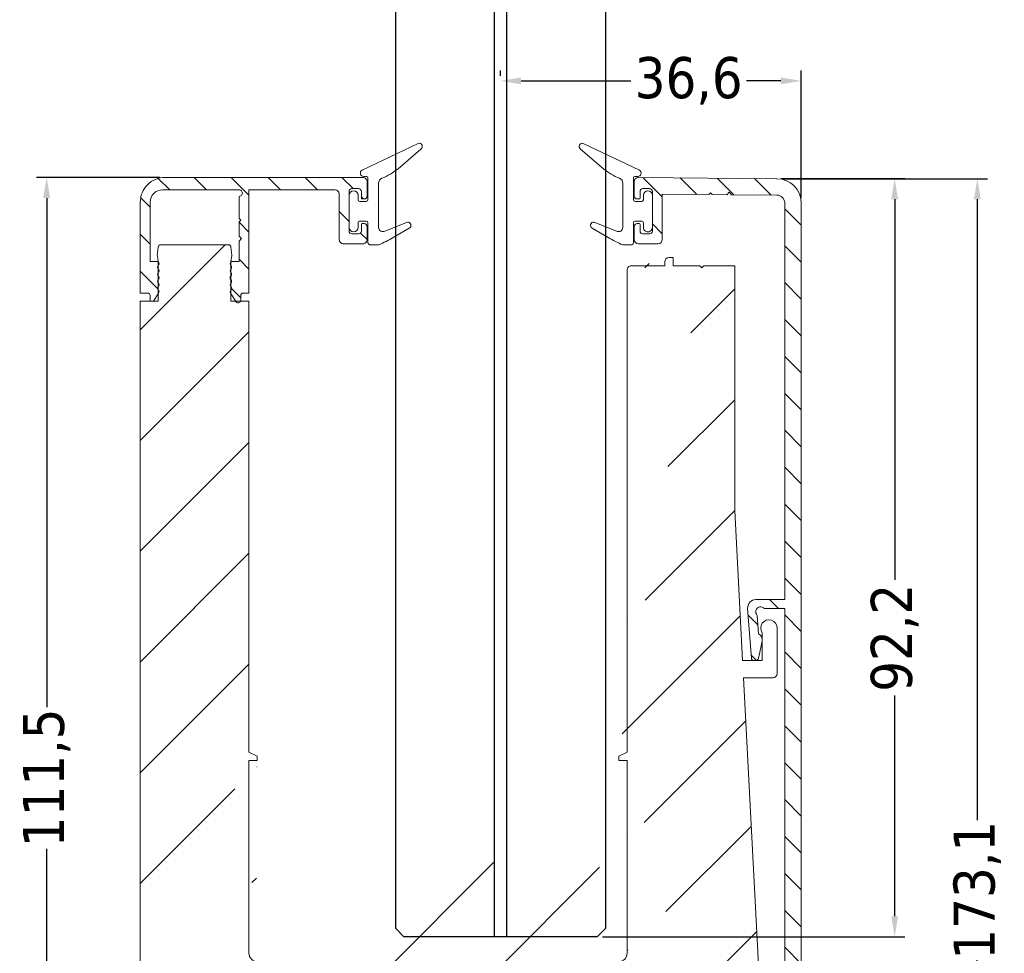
# Model space of a CAD drawing. Header units: millimetres. Extents: x 275 to 4940, y 2360 to 10359.
import ezdxf

# ---------------------------------------------------------------- set-up
doc = ezdxf.new("R2010")
doc.units = ezdxf.units.MM
for name, color, linetype, lineweight in [('CARTER ESTERNO NINFA 166', 8, 'Continuous', 9), ('CARTER INTERNO 27.6', 8, 'Continuous', 9), ('GUARNIZIONI', 7, 'Continuous', 9), ('PROFILO NINFA 166', 8, 'Continuous', 9), ('QUOTE', 5, 'Continuous', 9)]:
    doc.layers.add(name, color=color, linetype=linetype, lineweight=lineweight)
doc.layers.add('VETRO', color=140, linetype='Continuous')
doc.styles.get("Standard").update_dxf_attribs({"font": 'TAHOMA.TTF'})
doc.dimstyles.new('Annotativa millimetri', dxfattribs={"dimscale": 0, "dimtxt": 5, "dimasz": 2.5, "dimexe": 1.25, "dimexo": 0.625, "dimtad": 1, "dimtoh": 1, "dimdec": 1, "dimtxsty": 'Standard', "dimcen": 2.5, "dimclrd": 5, "dimclre": 5, "dimclrt": 7, "dimadec": 0, "dimazin": 0, "dimtfac": 1, "dimtdec": 1, "dimtmove": 0, "dimatfit": 3, "dimfxl": 0, "dimarcsym": 0})

# ---------------------------------------------------------------- blocks, each defined once
blk = doc.blocks.new('*D534')
at = {"layer": 'Defpoints', "color": 0}
for p in [(512.8747130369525, 10130.0781329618), (514.8484034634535, 9957.015755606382), (537.2609652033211, 9957.015755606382)]:
    blk.add_point(p, dxfattribs=at)
at = {"layer": 'QUOTE', "color": 5, "lineweight": -2}
for p, q in [((513.4997130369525, 10130.0781329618), (538.5109652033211, 10130.0781329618)), ((537.2609652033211, 10127.5781329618), (537.2609652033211, 10052.06194428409)), ((537.2609652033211, 9959.515755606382), (537.2609652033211, 10035.03194428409)), ((515.4734034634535, 9957.015755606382), (538.5109652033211, 9957.015755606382))]:
    blk.add_line(p, q, dxfattribs=at)
at = {"layer": 'QUOTE', "color": 5}
for points in [[(537.6776318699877, 10127.5781329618), (536.8442985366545, 10127.5781329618), (537.2609652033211, 10130.0781329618)], [(536.8442985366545, 9959.515755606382), (537.6776318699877, 9959.515755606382), (537.2609652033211, 9957.015755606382)]]:
    blk.add_solid(points, dxfattribs=at)
at = {"layer": 'QUOTE', "color": 7, "insert": (537.2609652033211, 10043.54694428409), "char_height": 5, "attachment_point": 5, "rotation": 90}
blk.add_mtext('173,1', dxfattribs=at)
blk = doc.blocks.new('*D535')
at = {"layer": 'Defpoints', "color": 0}
for p in [(512.7637124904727, 10130.07910195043), (491.0351049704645, 10037.88639097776), (527.2065102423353, 10037.88639097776)]:
    blk.add_point(p, dxfattribs=at)
at = {"layer": 'QUOTE', "color": 5, "lineweight": -2}
for p, q in [((513.3887124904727, 10130.07910195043), (528.4565102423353, 10130.07910195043)), ((527.2065102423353, 10127.57910195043), (527.2065102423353, 10081.27875210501)), ((527.2065102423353, 10040.38639097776), (527.2065102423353, 10067.21375210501)), ((491.6601049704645, 10037.88639097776), (528.4565102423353, 10037.88639097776))]:
    blk.add_line(p, q, dxfattribs=at)
at = {"layer": 'QUOTE', "color": 5}
for points in [[(527.6231769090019, 10127.57910195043), (526.7898435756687, 10127.57910195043), (527.2065102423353, 10130.07910195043)], [(526.7898435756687, 10040.38639097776), (527.6231769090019, 10040.38639097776), (527.2065102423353, 10037.88639097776)]]:
    blk.add_solid(points, dxfattribs=at)
at = {"layer": 'QUOTE', "color": 7, "insert": (527.2065102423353, 10074.24625210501), "char_height": 5, "attachment_point": 5, "rotation": 90}
blk.add_mtext('92,2', dxfattribs=at)
blk = doc.blocks.new('*D536')
at = {"layer": 'Defpoints', "color": 0}
for p in [(438.4354512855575, 10130.22504374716), (424.0593129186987, 10018.69911919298), (442.4352399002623, 10018.69911919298)]:
    blk.add_point(p, dxfattribs=at)
at = {"layer": 'QUOTE', "color": 5, "lineweight": -2}
for p, q in [((437.8104512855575, 10130.22504374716), (422.8093129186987, 10130.22504374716)), ((424.0593129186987, 10127.72504374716), (424.0593129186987, 10065.82834326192)), ((424.0593129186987, 10021.19911919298), (424.0593129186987, 10048.59834326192)), ((441.8102399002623, 10018.69911919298), (422.8093129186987, 10018.69911919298))]:
    blk.add_line(p, q, dxfattribs=at)
at = {"layer": 'QUOTE', "color": 5}
for points in [[(424.4759795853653, 10127.72504374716), (423.642646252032, 10127.72504374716), (424.0593129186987, 10130.22504374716)], [(423.642646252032, 10021.19911919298), (424.4759795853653, 10021.19911919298), (424.0593129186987, 10018.69911919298)]]:
    blk.add_solid(points, dxfattribs=at)
at = {"layer": 'QUOTE', "color": 7, "insert": (424.0593129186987, 10057.21334326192), "char_height": 5, "attachment_point": 5, "rotation": 90}
blk.add_mtext('111,5', dxfattribs=at)
blk = doc.blocks.new('*D538')
at = {"layer": 'Defpoints', "color": 0}
for p in [(479.2751049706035, 10141.96695629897), (479.2751049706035, 10141.96695629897), (515.8485252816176, 10127.07824509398)]:
    blk.add_point(p, dxfattribs=at)
at = {"layer": 'QUOTE', "color": 5, "lineweight": -2}
for p, q in [((479.2751049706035, 10142.59195629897), (479.2751049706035, 10143.21695629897)), ((515.8485252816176, 10127.70324509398), (515.8485252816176, 10143.21695629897)), ((481.7751049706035, 10141.96695629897), (495.1279279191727, 10141.96695629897)), ((513.3485252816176, 10141.96695629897), (509.1729279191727, 10141.96695629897))]:
    blk.add_line(p, q, dxfattribs=at)
at = {"layer": 'QUOTE', "color": 5}
for points in [[(481.7751049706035, 10142.38362296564), (481.7751049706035, 10141.55028963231), (479.2751049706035, 10141.96695629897)], [(513.3485252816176, 10141.55028963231), (513.3485252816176, 10142.38362296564), (515.8485252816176, 10141.96695629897)]]:
    blk.add_solid(points, dxfattribs=at)
at = {"layer": 'QUOTE', "color": 7, "insert": (502.1504279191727, 10141.96695629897), "char_height": 5, "attachment_point": 5}
blk.add_mtext('36,6', dxfattribs=at)

msp = doc.modelspace()

# ---------------------------------------------------------------- hatches: boundary and pattern name
at = {"layer": 'CARTER ESTERNO NINFA 166'}
h = msp.add_hatch(dxfattribs=at)
h.set_pattern_fill('ANSI31', color=256, angle=90, style=0)
h.set_pattern_definition([(135, (209.0721055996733, 10336.89821106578), (-2.245064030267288, -2.245064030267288), [])])
edge = h.paths.add_edge_path()
edge.add_line((437.4354519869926, 9961.013994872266), (437.4354519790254, 9957.51575537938))
edge.add_arc((437.9354519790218, 9957.515755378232), 0.4999999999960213, 179.9999998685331, 270.0000261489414)
edge.add_line((437.935452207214, 9957.015755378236), (438.9353398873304, 9957.015755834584))
edge.add_arc((438.9353398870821, 9957.515753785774), 0.4999979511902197, 270.0000000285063, 360.0002267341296)
edge.add_line((439.435337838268, 9957.515755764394), (439.4353378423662, 9959.315729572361))
edge.add_line((439.4353378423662, 9959.315729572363), (513.548516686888, 9959.315754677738))
edge.add_arc((513.5485167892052, 9959.015754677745), 0.2999999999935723, -5.708784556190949e-10, 90.00001954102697, ccw=False)
edge.add_line((513.8485167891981, 9959.015754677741), (513.8485167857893, 9957.515755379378))
edge.add_arc((514.3485167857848, 9957.515755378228), 0.4999999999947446, 179.9999998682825, 270.0000261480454)
edge.add_line((514.3485170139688, 9957.015755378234), (514.8484034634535, 9957.015755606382))
edge.add_arc((514.8484030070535, 9958.015755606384), 1.000000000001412, 270.000026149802, 359.9999585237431)
edge.add_line((515.8484030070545, 9958.015754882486), (515.8485252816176, 10127.07824509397))
edge.add_arc((512.8485252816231, 10127.07824726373), 2.999999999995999, 359.9999585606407, 449.4998443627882)
edge.add_line((512.8747130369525, 10130.0781329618), (496.0364084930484, 10130.22512436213))
edge.add_arc((496.0364084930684, 10129.72512436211), 0.500000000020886, 90.00000000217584, 180.0000322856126)
edge.add_line((495.5364084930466, 10129.72512408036), (495.5364094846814, 10127.96468968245))
edge.add_arc((495.8864081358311, 10127.96468985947), 0.349998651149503, 180.0000289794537, 269.9999710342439)
edge.add_line((495.8864079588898, 10127.61469120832), (496.1364064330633, 10127.61469120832))
edge.add_arc((496.1364063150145, 10127.71469132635), 0.1000001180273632, 270.0000676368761, 359.9999324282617)
edge.add_line((496.2364064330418, 10127.71469120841), (496.2364064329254, 10128.51414868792))
edge.add_arc((496.58640655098, 10128.51414856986), 0.3500001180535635, 90.00001929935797, 179.9999806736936, ccw=False)
edge.add_line((496.5864064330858, 10128.86414868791), (497.3864216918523, 10128.86414868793))
edge.add_arc((497.3864215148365, 10128.51414851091), 0.3500001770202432, 2.8964977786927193e-05, 89.99997102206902, ccw=False)
edge.add_line((497.7364216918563, 10128.51414868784), (497.7364216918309, 10123.71414868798))
edge.add_arc((497.386421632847, 10123.71414874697), 0.3500000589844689, 270.0000096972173, 359.99999034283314, ccw=False)
edge.add_line((497.3864216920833, 10123.36414868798), (496.5864064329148, 10123.36414868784))
edge.add_arc((496.5864065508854, 10123.71414880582), 0.3500001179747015, 180.0000192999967, 269.99998068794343, ccw=False)
edge.add_line((496.2364064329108, 10123.71414868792), (496.2364064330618, 10124.51360616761))
edge.add_arc((496.1364063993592, 10124.5136061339), 0.1000000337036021, 1.931364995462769e-05, 89.99998068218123)
edge.add_line((496.1364064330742, 10124.6136061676), (495.8864079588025, 10124.6136061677))
edge.add_arc((495.8864081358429, 10124.26360751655), 0.3499986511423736, 90.00002898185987, 179.9999710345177)
edge.add_line((495.5364094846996, 10124.26360769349), (495.5364084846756, 10122.66414868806))
edge.add_arc((496.0364086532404, 10122.66414885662), 0.5000001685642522, 180.0000193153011, 269.9999806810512)
edge.add_line((496.0364084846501, 10122.16414868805), (498.4364216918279, 10122.16414868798))
edge.add_arc((498.4364214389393, 10122.66414894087), 0.5000002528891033, 270.0000289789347, 359.9999710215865)
edge.add_line((498.9364216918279, 10122.66414868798), (498.9364216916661, 10128.19974012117))
edge.add_line((498.9364216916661, 10128.19974012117), (504.6220373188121, 10128.15010552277))
edge.add_line((504.6220373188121, 10128.15010552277), (504.8236249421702, 10128.348353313))
edge.add_line((504.8236249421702, 10128.348353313), (505.0218714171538, 10128.14661502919))
edge.add_line((505.0218714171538, 10128.14661502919), (506.7718047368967, 10128.13133836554))
edge.add_line((506.7718047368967, 10128.13133836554), (507.0744121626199, 10128.42870807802))
edge.add_line((507.0744121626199, 10128.42870807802), (507.3719800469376, 10128.12609892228))
edge.add_line((507.3719800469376, 10128.12609892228), (512.8572544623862, 10128.07821327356))
edge.add_arc((512.8485249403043, 10127.07825137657), 0.9999999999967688, -5.517268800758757e-05, 89.49982887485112, ccw=False)
edge.add_line((513.8485249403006, 10127.07825041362), (513.8484785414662, 10078.90206366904))
edge.add_line((513.8484785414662, 10078.90206366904), (510.3202731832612, 10078.90206366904))
edge.add_arc((510.3202731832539, 10077.90206366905), 0.9999999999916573, 89.99999999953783, 184.240576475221)
edge.add_line((509.3230108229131, 10077.82811919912), (509.7714723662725, 10071.77988032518))
edge.add_arc((510.0706510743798, 10071.80206366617), 0.3000000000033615, 184.2405764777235, 269.999999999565)
edge.add_line((510.0706510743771, 10071.50206366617), (510.3491319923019, 10071.50206366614))
edge.add_arc((510.3491319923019, 10071.80206366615), 0.3000000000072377, 269.9999999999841, 347.9315199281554)
edge.add_line((510.6425015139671, 10071.73933947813), (511.0908352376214, 10073.8362569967))
edge.add_arc((510.3085166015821, 10074.00352191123), 0.799999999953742, 347.9314896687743, 424.2405764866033)
edge.add_line((510.6561913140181, 10074.72402332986), (510.489085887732, 10076.97771386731))
edge.add_arc((510.9047424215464, 10077.41042149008), 0.6000052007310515, 40.747848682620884, 226.1514205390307, ccw=False)
edge.add_line((511.3593000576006, 10077.80206366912), (513.8485168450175, 10077.80206366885))
edge.add_line((513.8485168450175, 10077.80206366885), (513.8485086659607, 9996.978401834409))
edge.add_line((513.8485086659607, 9996.978401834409), (510.3202731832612, 9996.978401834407))
edge.add_arc((510.3202731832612, 9995.978401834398), 1.000000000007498, 89.99999999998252, 184.2405764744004)
edge.add_line((509.3230108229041, 9995.904457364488), (509.7714723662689, 9989.85621849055))
edge.add_arc((510.0706510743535, 9989.878401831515), 0.2999999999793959, 184.240576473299, 270.0000000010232)
edge.add_line((510.0706510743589, 9989.578401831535), (510.3491319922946, 9989.57840183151))
edge.add_arc((510.3491317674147, 9989.87840210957), 0.3000002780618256, 270.0000429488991, 347.9314769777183)
edge.add_line((510.6425015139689, 9989.8156776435), (511.0908352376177, 9991.912595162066))
edge.add_arc((510.3085164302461, 9992.079859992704), 0.8000001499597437, 347.9314981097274, 424.2405680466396)
edge.add_line((510.6561913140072, 9992.800361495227), (510.4890858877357, 9995.054052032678))
edge.add_arc((510.9047424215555, 9995.486759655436), 0.6000052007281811, 40.74784868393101, 226.1514205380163, ccw=False)
edge.add_line((511.3593000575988, 9995.878401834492), (513.8485162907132, 9995.87840183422))
edge.add_line((513.8485162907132, 9995.878401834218), (513.8485137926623, 9972.971276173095))
edge.add_line((513.8485137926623, 9972.971276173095), (514.348513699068, 9972.47127626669))
edge.add_line((514.348513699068, 9972.47127626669), (513.8485137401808, 9971.971276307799))
edge.add_line((513.8485137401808, 9971.9712763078), (513.8485127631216, 9962.27126481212))
edge.add_arc((513.5485127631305, 9962.271264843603), 0.2999999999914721, 270.4999999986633, 359.9999939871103, ccw=False)
edge.add_line((513.5511307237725, 9961.971276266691), (437.7328340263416, 9961.313983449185))
edge.add_arc((437.7354519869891, 9961.013994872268), 0.2999999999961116, 90.499999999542, 180.0000000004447)
at = {"layer": 'CARTER INTERNO 27.6'}
h = msp.add_hatch(dxfattribs=at)
h.set_pattern_fill('ANSI31', color=256, angle=90, style=0)
h.set_pattern_definition([(135, (469.4441562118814, 9236.196657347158), (-2.245064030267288, -2.245064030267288), [])])
edge = h.paths.add_edge_path()
edge.add_line((447.6655050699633, 10125.04426734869), (447.4655050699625, 10124.84426734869))
edge.add_line((447.4655050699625, 10124.84426734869), (447.4655050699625, 10123.09426734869))
edge.add_line((447.4655050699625, 10123.09426734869), (447.7655050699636, 10122.79426734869))
edge.add_line((447.7655050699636, 10122.79426734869), (447.4655050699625, 10122.49426734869))
edge.add_line((447.4655050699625, 10122.49426734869), (447.4655050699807, 10120.01349095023))
edge.add_line((447.4655050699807, 10120.01349095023), (446.6776371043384, 10120.01349095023))
edge.add_arc((446.6776371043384, 10119.71349095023), 0.3000000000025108, 89.99999999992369, 179.9999999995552)
edge.add_line((446.3776371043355, 10119.71349095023), (446.4655050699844, 10119.50135891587))
edge.add_arc((446.2533730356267, 10119.28922688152), 0.3000000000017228, -44.999999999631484, 44.999999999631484, ccw=False)
edge.add_arc((446.6776371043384, 10118.86496281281), 0.299999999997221, 134.9999999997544, 225.0000000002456)
edge.add_arc((446.253373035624, 10118.4406987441), 0.300000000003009, -44.999999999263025, 44.99999999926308, ccw=False)
edge.add_arc((446.6776371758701, 10118.01643467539), 0.3000000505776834, 135.0000096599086, 224.9999903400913)
edge.add_arc((446.253373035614, 10117.59217060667), 0.3000000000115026, -44.99999999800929, 44.9999999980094, ccw=False)
edge.add_arc((446.6776371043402, 10117.16790653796), 0.299999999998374, 135.0000000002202, 225.0000000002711)
edge.add_arc((446.2533730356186, 10116.74364246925), 0.3000000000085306, -44.999999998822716, 44.999999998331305, ccw=False)
edge.add_arc((446.6776371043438, 10116.31937840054), 0.3000000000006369, 135.0000000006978, 213.2359422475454)
edge.add_line((446.4267109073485, 10116.1549519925), (447.1145788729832, 10115.10521737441))
edge.add_arc((447.3655050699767, 10115.26964378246), 0.3000000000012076, 213.2359422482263, 360.0000000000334)
edge.add_line((447.6655050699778, 10115.26964378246), (447.6655050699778, 10115.87079244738))
edge.add_arc((447.9655051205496, 10115.87079239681), 0.3000000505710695, 90.00369032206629, 179.999990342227, ccw=False)
edge.add_line((447.9654857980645, 10116.17079244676), (448.6655050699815, 10116.17086182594))
edge.add_line((448.6655050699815, 10116.17086182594), (448.6655050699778, 10128.72504374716))
edge.add_line((448.6655050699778, 10128.72504374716), (459.1413962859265, 10128.72504374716))
edge.add_arc((459.1413962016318, 10128.22504366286), 0.5000000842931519, 9.65928120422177e-06, 89.9999903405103, ccw=False)
edge.add_line((459.6413962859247, 10128.22504374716), (459.6413962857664, 10122.66406807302))
edge.add_arc((460.1413965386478, 10122.66406832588), 0.5000002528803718, 180.0000289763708, 269.9999710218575)
edge.add_line((460.1413962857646, 10122.16406807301), (462.5414094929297, 10122.16406807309))
edge.add_arc((462.5414094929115, 10122.66406807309), 0.5000000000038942, 270.0000000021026, 360.0000358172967)
edge.add_line((463.0414094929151, 10122.66406838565), (463.0414084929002, 10124.2635270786))
edge.add_arc((462.691409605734, 10124.26352666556), 0.3499988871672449, 6.761585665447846e-05, 89.9999323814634)
edge.add_line((462.6914100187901, 10124.61352555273), (462.4414115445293, 10124.61352555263))
edge.add_arc((462.4414115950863, 10124.51352550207), 0.100000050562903, 90.00002896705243, 179.9999710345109)
edge.add_line((462.3414115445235, 10124.51352555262), (462.3414115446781, 10123.71406807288))
edge.add_arc((461.9914114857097, 10123.71406813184), 0.350000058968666, 270.00000965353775, 359.9999903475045, ccw=False)
edge.add_line((461.9914115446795, 10123.36406807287), (461.1913962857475, 10123.36406807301))
edge.add_arc((461.1913964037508, 10123.714068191), 0.3500001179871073, 180.000019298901, 269.9999806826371, ccw=False)
edge.add_line((460.8413962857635, 10123.71406807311), (460.8413962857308, 10128.51406807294))
edge.add_arc((461.1913965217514, 10128.51406783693), 0.3500002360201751, 90.00003863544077, 179.9999613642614, ccw=False)
edge.add_line((461.1913962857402, 10128.86406807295), (461.9914115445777, 10128.86406807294))
edge.add_arc((461.991411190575, 10128.51406771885), 0.3500003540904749, 5.7965698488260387e-05, 89.99994204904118, ccw=False)
edge.add_line((462.3414115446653, 10128.51406807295), (462.3414115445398, 10127.71461059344))
edge.add_arc((462.4414116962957, 10127.7146107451), 0.1000001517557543, 180.0000868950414, 269.9999130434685)
edge.add_line((462.4414115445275, 10127.61461059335), (462.6914100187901, 10127.61461059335))
edge.add_arc((462.6914097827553, 10127.9646093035), 0.3499987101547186, 270.0000386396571, 359.999961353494)
edge.add_line((463.0414084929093, 10127.96460906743), (463.0414094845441, 10129.72504346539))
edge.add_arc((462.5414094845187, 10129.72504374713), 0.5000000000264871, 359.9999677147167, 449.9999999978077)
edge.add_line((462.5414094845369, 10130.22504374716), (438.4404512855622, 10130.22504374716))
edge.add_arc((438.4404512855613, 10127.22504374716), 3.000000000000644, 89.99999999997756, 179.9999999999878)
edge.add_line((435.4404512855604, 10127.22504374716), (435.4404512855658, 10116.17085026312))
edge.add_line((435.4404512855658, 10116.17085026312), (436.3404512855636, 10116.17079244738))
edge.add_arc((436.3404512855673, 10115.87079244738), 0.2999999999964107, -3.7277914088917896e-10, 90.00000000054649, ccw=False)
edge.add_line((436.6404512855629, 10115.87079244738), (436.6404512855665, 10115.17085026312))
edge.add_line((436.6404512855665, 10115.17085026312), (437.0343852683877, 10115.17085026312))
edge.add_line((437.0343852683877, 10115.17085026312), (437.6792454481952, 10116.1549519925))
edge.add_arc((437.4283192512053, 10116.31937840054), 0.2999999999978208, 326.7640577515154, 405.0000000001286)
edge.add_arc((437.8525833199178, 10116.74364246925), 0.2999999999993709, 134.9999999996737, 224.9999999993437, ccw=False)
edge.add_arc((437.4283192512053, 10117.16790653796), 0.3000000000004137, 315.000000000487, 405.0000000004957)
edge.add_arc((437.8525833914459, 10117.59217060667), 0.3000000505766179, 135.0000096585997, 224.9999903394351, ccw=False)
edge.add_arc((437.4283192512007, 10118.01643467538), 0.3000000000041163, 315.0000000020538, 404.9999999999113)
edge.add_arc((437.8525833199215, 10118.44069874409), 0.3000000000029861, 134.9999999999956, 224.9999999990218, ccw=False)
edge.add_arc((437.428319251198, 10118.86496281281), 0.3000000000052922, 315.0000000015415, 404.9999999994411)
edge.add_arc((437.8525833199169, 10119.28922688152), 0.2999999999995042, 134.9999999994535, 224.9999999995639, ccw=False)
edge.add_line((437.6404512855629, 10119.50135891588), (437.7283192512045, 10119.71349095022))
edge.add_arc((437.4283192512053, 10119.71349095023), 0.2999999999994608, 359.9999999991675, 450.0000000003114)
edge.add_line((437.4283192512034, 10120.01349095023), (436.6404512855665, 10120.01349095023))
edge.add_line((436.6404512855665, 10120.01349095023), (436.6404512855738, 10127.22504374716))
edge.add_arc((438.1404512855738, 10127.22504374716), 1.499999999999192, 89.99999999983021, 179.9999999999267, ccw=False)
edge.add_line((438.1404512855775, 10128.72504374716), (447.4655050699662, 10128.72504374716))
edge.add_arc((447.4655050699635, 10128.32504374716), 0.4000000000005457, -90.00000000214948, 89.99999999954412, ccw=False)
edge.add_line((447.465505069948, 10127.92504374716), (447.4655050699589, 10125.2442673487))
edge.add_line((447.4655050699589, 10125.2442673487), (447.6655050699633, 10125.04426734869))
at = {"layer": 'PROFILO NINFA 166'}
h = msp.add_hatch(dxfattribs=at)
h.set_pattern_fill('ANSI31', color=256, scale=3, style=0)
h.set_pattern_definition([(45, (810.0799757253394, 11577.45672555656), (-6.735192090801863, 6.735192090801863), [])])
edge = h.paths.add_edge_path()
edge.add_line((437.6354512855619, 10115.17085026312), (435.4354512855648, 10115.17085026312))
edge.add_line((437.6354512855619, 10120.01166440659), (437.6354512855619, 10115.17085026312))
edge.add_line((437.630893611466, 10120.06375885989), (437.6354512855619, 10120.01166440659))
edge.add_line((437.5223059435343, 10120.67959012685), (437.630893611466, 10120.06375885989))
edge.add_line((437.5192514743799, 10120.76167896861), (437.5223059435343, 10120.67959012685))
edge.add_line((437.6197952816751, 10121.76774396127), (437.5192514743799, 10120.7616789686))
edge.add_arc((437.9183082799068, 10121.737911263), 0.2999999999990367, 89.99999999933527, 174.2929418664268)
edge.add_line((446.1776480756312, 10122.037911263), (437.9183082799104, 10122.037911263))
edge.add_arc((446.1776480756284, 10121.737911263), 0.3000000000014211, 5.707058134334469, 89.99999999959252)
edge.add_line((446.5767048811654, 10120.76167896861), (446.4761610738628, 10121.76774396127))
edge.add_line((446.5736504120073, 10120.67959012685), (446.5767048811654, 10120.7616789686))
edge.add_line((446.4650627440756, 10120.06375885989), (446.5736504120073, 10120.67959012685))
edge.add_line((446.4605050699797, 10120.01166440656), (446.4650627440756, 10120.06375885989))
edge.add_line((446.4605050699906, 10115.17085026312), (446.4605050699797, 10120.01166440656))
edge.add_line((448.6605050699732, 10115.17085026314), (446.4605050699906, 10115.17085026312))
edge.add_line((457.1622893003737, 10032.88639098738), (457.1622893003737, 10034.88639098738))
edge.add_line((442.4352399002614, 10028.69911919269), (442.4352399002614, 10025.94924471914))
edge.add_arc((443.4352399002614, 10027.33771540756), 1.689206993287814, 53.70138050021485, 126.2986194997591)
edge.add_line((444.4352399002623, 10028.69911919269), (444.4352399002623, 10030.69924471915))
edge.add_line((444.4352399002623, 10030.69924471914), (446.9352399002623, 10030.69924471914))
edge.add_line((446.9352399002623, 10030.69924471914), (446.9352399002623, 10026.92636441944))
edge.add_arc((451.1956565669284, 10026.92636052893), 4.260416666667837, 139.9320129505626, 179.9999476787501)
edge.add_line((451.2735248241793, 10029.66877430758), (447.9352399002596, 10029.66877430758))
edge.add_line((451.2735248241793, 10029.66877430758), (449.5054807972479, 10031.11163528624))
edge.add_line((449.6622188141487, 10059.83821718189), (448.6622033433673, 10060.33822485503))
edge.add_line((449.6622188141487, 10059.33821718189), (449.6622188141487, 10059.83821718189))
edge.add_line((448.662219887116, 10059.33822682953), (449.6622188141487, 10059.33821718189))
edge.add_line((448.6622893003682, 10035.88638808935), (448.662219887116, 10059.33822682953))
edge.add_arc((449.6622893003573, 10035.88639098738), 0.9999999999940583, 180.0001660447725, 270.0000000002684)
edge.add_arc((450.1377415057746, 10031.88639098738), 1.000000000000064, 90.00000000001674, 230.7828888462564)
edge.add_line((442.4352399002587, 10025.94924471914), (435.4354512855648, 10025.94924471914))
edge.add_line((457.1622893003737, 10034.88639098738), (449.6622893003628, 10034.88639098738))
edge.add_line((450.1377415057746, 10032.88639098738), (457.1622893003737, 10032.88639098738))
edge.add_line((435.4354512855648, 10115.17085026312), (435.4354512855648, 10025.94924471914))
edge.add_line((448.6622033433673, 10060.33822485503), (448.6605050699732, 10115.17085026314))
h = msp.add_hatch(dxfattribs=at)
h.set_pattern_fill('ANSI31', color=256, scale=3, style=0)
h.set_pattern_definition([(45, (810.0799757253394, 11577.45672555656), (-6.735192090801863, 6.735192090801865), [])])
edge = h.paths.add_edge_path()
edge.add_line((507.7445917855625, 10119.48245224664), (503.9945925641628, 10119.48245323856))
edge.add_line((507.7445917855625, 10089.7013597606), (507.7445917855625, 10119.48245224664))
edge.add_line((507.7452742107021, 10089.67524540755), (507.7445917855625, 10089.7013597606))
edge.add_line((508.6957332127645, 10071.50206366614), (507.7452742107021, 10089.67524540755))
edge.add_line((511.1085166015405, 10071.50206366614), (508.6957332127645, 10071.50206366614))
edge.add_line((511.1085166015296, 10074.84177766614), (511.1085166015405, 10071.50206366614))
edge.add_arc((511.9085166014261, 10075.44177766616), 0.9999999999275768, 359.9999999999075, 576.8698976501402)
edge.add_line((512.9085166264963, 10069.89926905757), (512.9085166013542, 10075.44177766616))
edge.add_arc((512.4085164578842, 10069.89926922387), 0.500000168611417, 270.0000193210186, 359.9999809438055)
edge.add_line((508.8057095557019, 10069.39926905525), (512.4085166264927, 10069.39926905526))
edge.add_arc((495.1622155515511, 10118.98245651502), 0.4999999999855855, 89.99997755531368, 179.999985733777)
edge.add_line((499.244591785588, 10119.4824539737), (495.162215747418, 10119.48245651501))
edge.add_line((499.2445917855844, 10119.982453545), (499.244591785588, 10119.4824539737))
edge.add_arc((499.7445917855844, 10119.982453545), 0.5000000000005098, 90.00000000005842, 179.9999999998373)
edge.add_line((500.244591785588, 10120.482453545), (499.7445917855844, 10120.482453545))
edge.add_line((500.244591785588, 10119.48245423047), (500.244591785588, 10120.482453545))
edge.add_line((503.4945908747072, 10119.48245337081), (500.244591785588, 10119.48245423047))
edge.add_line((503.7445917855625, 10119.23245245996), (503.4945908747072, 10119.48245337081))
edge.add_line((503.9945925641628, 10119.48245323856), (503.7445917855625, 10119.23245245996))
edge.add_arc((487.4680640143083, 10024.88639223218), 1.00000124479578, 270.0000403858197, 329.0411553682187)
edge.add_line((492.524779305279, 10031.37196935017), (488.3256021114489, 10024.37196935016))
edge.add_arc((491.6672419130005, 10031.88639098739), 0.9999999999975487, 329.0411957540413, 450.0000000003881)
edge.add_line((486.1486780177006, 10032.88639098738), (491.6672419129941, 10032.88639098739))
edge.add_line((486.1486780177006, 10034.88639098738), (486.1486780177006, 10032.88639098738))
edge.add_line((493.6621946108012, 10034.88639098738), (486.1486780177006, 10034.88639098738))
edge.add_arc((493.6621946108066, 10035.88639098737), 0.9999999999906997, 269.9999999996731, 359.9999833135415)
edge.add_line((494.6622015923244, 10059.33821718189), (494.6621946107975, 10035.88639069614))
edge.add_line((493.6622018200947, 10059.33821718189), (494.6622015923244, 10059.33821718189))
edge.add_line((493.6622018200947, 10059.83821718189), (493.6622018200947, 10059.33821718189))
edge.add_line((494.6622020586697, 10060.33821723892), (493.6622018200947, 10059.83821718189))
edge.add_line((511.1085166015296, 9992.918115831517), (511.1085166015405, 9989.57840183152))
edge.add_arc((511.9085166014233, 9993.518115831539), 0.9999999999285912, 359.9999999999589, 576.8698976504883)
edge.add_line((512.9085166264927, 9987.975607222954), (512.9085166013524, 9993.518115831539))
edge.add_arc((512.408516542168, 9987.975607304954), 0.5000000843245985, 270.0000096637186, 359.9999906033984)
edge.add_arc((502.9954475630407, 9990.078401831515), 0.4999999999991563, 145.4761413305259, 269.9999999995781)
edge.add_line((501.551873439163, 9987.212752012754), (501.7939803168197, 9987.475607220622))
edge.add_arc((501.3312113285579, 9987.415996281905), 0.2999999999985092, 227.3528962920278, 317.3528962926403)
edge.add_line((500.8337509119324, 9987.466326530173), (501.1279670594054, 9987.195334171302))
edge.add_arc((500.6305066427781, 9987.245664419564), 0.3000000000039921, 47.35289629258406, 137.352896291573)
edge.add_line((498.2419056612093, 9985.095179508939), (500.4098445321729, 9987.448908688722))
edge.add_line((497.8886503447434, 9985.080664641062), (498.2419056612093, 9985.095179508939))
edge.add_line((497.9031652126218, 9984.727409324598), (497.8886503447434, 9985.080664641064))
edge.add_line((495.7352263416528, 9982.373680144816), (497.9031652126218, 9984.727409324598))
edge.add_arc((495.9558884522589, 9982.170435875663), 0.3000000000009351, 137.3528962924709, 227.3528962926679)
edge.add_line((496.0468603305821, 9981.678781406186), (495.7526441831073, 9981.949773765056))
edge.add_arc((495.8436159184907, 9981.45811928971), 0.3000001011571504, 317.3529156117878, 407.3528769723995)
edge.add_line((495.9287819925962, 9981.107766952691), (496.064278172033, 9981.254875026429))
edge.add_arc((495.5610118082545, 9981.446507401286), 0.5000000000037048, 227.352896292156, 317.3528962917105)
edge.add_line((494.7816405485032, 9981.48458707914), (495.2222713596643, 9981.078737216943))
edge.add_line((511.1085166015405, 9989.57840183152), (502.995447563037, 9989.578401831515))
edge.add_line((501.7939803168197, 9987.475607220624), (512.4085166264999, 9987.475607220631))
edge.add_arc((461.3889436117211, 10018.69925767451), 50.00004515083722, 325.476158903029, 362.9938290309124)
edge.add_line((487.4680647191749, 10023.88639098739), (460.5454177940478, 10023.88639098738))
edge.add_arc((461.3889775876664, 10018.69927142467), 50.00002670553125, 270.0000136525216, 311.9015662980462)
edge.add_line((511.3207469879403, 10021.31068002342), (508.8057095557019, 10069.39926905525))
edge.add_line((494.6622155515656, 10118.98245663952), (494.6622020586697, 10060.33821723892))
edge.add_line((435.4354512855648, 10011.44924471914), (435.4354512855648, 9968.69924471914))
edge.add_line((450.8922343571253, 9968.699244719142), (461.388989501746, 9968.699244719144))
edge.add_line((450.6422343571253, 9968.949244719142), (450.8922343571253, 9968.699244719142))
edge.add_line((450.3922343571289, 9968.699244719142), (450.6422343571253, 9968.949244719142))
edge.add_line((435.4354512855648, 9968.69924471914), (450.3922343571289, 9968.699244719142))
edge.add_line((442.435239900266, 10011.44924471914), (435.4354512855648, 10011.44924471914))
edge.add_arc((443.4352399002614, 10010.06052297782), 1.689206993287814, 233.7013805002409, 306.2986194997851, ccw=False)
edge.add_line((442.4352399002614, 10008.69911919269), (442.4352399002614, 10011.44924471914))
edge.add_line((446.9352399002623, 10010.4718739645), (446.9352399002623, 10006.69924471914))
edge.add_line((446.9352399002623, 10006.69924471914), (444.4352399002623, 10006.69924471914))
edge.add_line((444.4352399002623, 10006.69924471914), (444.4352399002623, 10008.69911919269))
edge.add_arc((451.1956565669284, 10010.47187785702), 4.260416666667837, 180.0000523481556, 220.0679870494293)
edge.add_line((447.9352399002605, 10007.72946407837), (457.9352399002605, 10007.72946407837))
edge.add_arc((454.6748232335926, 10010.47187785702), 4.260416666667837, 319.9320129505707, 360.0000000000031)
edge.add_line((458.9352399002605, 10010.47187681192), (458.9352399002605, 10012.69911919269))
edge.add_line((459.7326895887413, 10012.69911919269), (458.9352399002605, 10012.69911919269))
edge.add_line((459.7326895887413, 10012.69911919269), (460.7326895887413, 10013.69911919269))
edge.add_line((460.7326895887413, 10013.69911919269), (460.7326895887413, 10023.69911919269))
edge.add_line((460.7326895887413, 10023.69911919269), (460.5454177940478, 10023.88639098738))

# ---------------------------------------------------------------- linework, layer by layer
at = {"layer": 'CARTER ESTERNO NINFA 166'}
msp.add_lwpolyline([(515.8484030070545, 9958.015754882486), (515.8485252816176, 10127.07824509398, 0.4116593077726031), (512.8747130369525, 10130.0781329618), (496.0364084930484, 10130.22512436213, 0.4142137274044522), (495.5364084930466, 10129.72512408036), (495.5364094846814, 10127.96468968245, 0.4142132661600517), (495.8864079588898, 10127.61469120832), (496.1364064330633, 10127.61469120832, 0.4142128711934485), (496.2364064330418, 10127.71469120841), (496.2364064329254, 10128.51414868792, -0.4142133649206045), (496.5864064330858, 10128.86414868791), (497.3864216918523, 10128.86414868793, -0.4142132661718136), (497.7364216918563, 10128.51414868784), (497.7364216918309, 10123.71414868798, -0.4142134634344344), (497.3864216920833, 10123.36414868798), (496.5864064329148, 10123.36414868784, -0.4142133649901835), (496.2364064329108, 10123.71414868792), (496.2364064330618, 10124.51360616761, 0.4142133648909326), (496.1364064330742, 10124.6136061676), (495.8864079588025, 10124.6136061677, 0.4142132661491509), (495.5364094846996, 10124.26360769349), (495.5364084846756, 10122.66414868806, 0.414213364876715), (496.0364084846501, 10122.16414868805), (498.4364216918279, 10122.16414868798, 0.4142132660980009), (498.9364216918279, 10122.66414868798), (498.9364216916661, 10128.19974012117), (504.6220373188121, 10128.15010552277), (504.8236249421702, 10128.348353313), (505.0218714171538, 10128.14661502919), (506.7718047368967, 10128.13133836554), (507.0744121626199, 10128.42870807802), (507.3719800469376, 10128.12609892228), (512.8572544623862, 10128.07821327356, -0.4116592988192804), (513.8485249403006, 10127.07825041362), (513.8484785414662, 10078.90206366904), (510.3202731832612, 10078.90206366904, 0.4360611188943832), (509.3230108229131, 10077.82811919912), (509.7714723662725, 10071.77988032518, 0.3926983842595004), (510.0706510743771, 10071.50206366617), (510.3491319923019, 10071.50206366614, 0.3537823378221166), (510.6425015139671, 10071.73933947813), (511.0908352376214, 10073.8362569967, 0.3458368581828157), (510.6561913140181, 10074.72402332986), (510.489085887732, 10076.97771386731, -1.048302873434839), (511.3593000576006, 10077.80206366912), (513.8485168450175, 10077.80206366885), (513.8485086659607, 9996.978401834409)], format="xyb", dxfattribs=at)
at = {"layer": 'CARTER INTERNO 27.6'}
msp.add_lwpolyline([(447.6655050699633, 10125.04426734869), (447.4655050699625, 10124.84426734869), (447.4655050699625, 10123.09426734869), (447.7655050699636, 10122.79426734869), (447.4655050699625, 10122.49426734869), (447.4655050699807, 10120.01349095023), (446.6776371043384, 10120.01349095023, 0.4142135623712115), (446.3776371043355, 10119.71349095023), (446.4655050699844, 10119.50135891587, -0.4142135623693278), (446.4655050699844, 10119.07709484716, 0.4142135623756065), (446.4655050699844, 10118.65283077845, -0.4142135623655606), (446.4655050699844, 10118.22856670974, 0.4142134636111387), (446.4655050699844, 10117.80430264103, -0.414213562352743), (446.4655050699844, 10117.38003857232, 0.4142135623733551), (446.4655050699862, 10116.95577450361, -0.4142135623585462), (446.4655050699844, 10116.5315104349, 0.3552775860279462), (446.4267109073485, 10116.1549519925), (447.1145788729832, 10115.10521737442, 0.7451330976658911), (447.6655050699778, 10115.26964378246), (447.6655050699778, 10115.87079244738, -0.4141946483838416), (447.9654857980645, 10116.17079244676), (448.6655050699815, 10116.17086182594), (448.6655050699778, 10128.72504374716), (459.1413962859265, 10128.72504374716, -0.4142134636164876), (459.6413962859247, 10128.22504374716), (459.6413962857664, 10122.66406807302, 0.4142132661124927), (460.1413962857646, 10122.16406807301), (462.5414094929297, 10122.16406807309, 0.4142137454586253), (463.0414094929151, 10122.66406838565), (463.0414084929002, 10124.2635270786, 0.4142128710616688), (462.6914100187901, 10124.61352555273), (462.4414115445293, 10124.61352555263, 0.4142132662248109), (462.3414115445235, 10124.51352555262), (462.3414115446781, 10123.71406807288, -0.4142134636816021), (461.9914115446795, 10123.36406807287), (461.1913962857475, 10123.36406807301, -0.4142133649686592), (460.8413962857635, 10123.71406807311), (460.8413962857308, 10128.51406807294, -0.4142131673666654), (461.1913962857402, 10128.86406807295), (461.9914115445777, 10128.86406807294, -0.4142129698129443), (462.3414115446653, 10128.51406807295), (462.3414115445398, 10127.71461059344, 0.4142126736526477), (462.4414115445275, 10127.61461059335), (462.6914100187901, 10127.61461059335, 0.4142131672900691), (463.0414084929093, 10127.96460906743), (463.0414094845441, 10129.72504346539, 0.414213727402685), (462.5414094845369, 10130.22504374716), (438.4404512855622, 10130.22504374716, 0.414213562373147), (435.4404512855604, 10127.22504374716), (435.4404512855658, 10116.17085026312), (436.3404512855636, 10116.17079244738, -0.4142135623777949), (436.6404512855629, 10115.87079244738), (436.6404512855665, 10115.17085026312), (437.0343852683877, 10115.17085026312), (437.6792454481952, 10116.1549519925, 0.3552775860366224), (437.6404512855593, 10116.5315104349, -0.4142135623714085), (437.6404512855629, 10116.95577450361, 0.4142135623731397), (437.6404512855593, 10117.38003857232, -0.414213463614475), (437.6404512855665, 10117.80430264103, 0.4142135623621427), (437.6404512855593, 10118.22856670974, -0.4142135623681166), (437.6404512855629, 10118.65283077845, 0.414213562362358), (437.6404512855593, 10119.07709484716, -0.4142135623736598), (437.6404512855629, 10119.50135891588), (437.7283192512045, 10119.71349095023, 0.4142135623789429), (437.4283192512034, 10120.01349095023), (436.6404512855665, 10120.01349095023), (436.6404512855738, 10127.22504374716, -0.4142135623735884), (438.1404512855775, 10128.72504374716), (447.4655050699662, 10128.72504374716, -1.00000000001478), (447.465505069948, 10127.92504374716), (447.4655050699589, 10125.2442673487)], format="xyb", close=True, dxfattribs=at)
at = {"layer": 'GUARNIZIONI'}
for points in [[(461.9413962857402, 10124.16414871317, -0.9999999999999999), (460.8413962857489, 10124.16414871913), (460.8413962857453, 10128.06414866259, -0.9999999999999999), (461.9413962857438, 10128.06414866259), (461.9413962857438, 10127.51565766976, 0.4142135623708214), (462.1413962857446, 10127.31565766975), (462.9413964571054, 10127.31565766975, 0.4142134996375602), (463.1413964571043, 10127.51565762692), (463.1413970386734, 10130.16086664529, 0.3686462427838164), (462.9728740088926, 10130.35837415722), (462.6244599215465, 10130.34939471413, -0.7864553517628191), (462.4218051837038, 10131.09997802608), (469.2444992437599, 10134.36089169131, -0.8973686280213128), (469.5683955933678, 10133.67384502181), (466.8038216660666, 10131.28007512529, -0.07443673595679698), (464.832799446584, 10130.12504367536, 0.3334652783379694), (464.4413751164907, 10129.50474794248), (464.4413970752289, 10124.20945171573), (464.4413970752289, 10124.14758447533, 0.544747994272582), (465.2002300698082, 10123.6877185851), (467.9339319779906, 10124.79873092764, -0.8065276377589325), (468.1663508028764, 10124.03963982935), (466.2136166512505, 10122.93440432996, -0.03447302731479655), (464.4413970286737, 10122.0287908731), (463.4413970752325, 10122.02879080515, -0.4142135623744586), (463.1413970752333, 10122.32879080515), (463.1413968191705, 10123.32879080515), (463.1413964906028, 10124.7119241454, 0.4142134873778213), (462.9413964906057, 10124.91192409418), (462.1413962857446, 10124.91192409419, 0.4142135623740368), (461.9413962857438, 10124.71192409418), (461.9413962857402, 10124.16414871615)], [(496.6364216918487, 10124.1641487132, 0.9999999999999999), (497.73642169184, 10124.16414871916), (497.7364216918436, 10128.06414866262, 0.9999999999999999), (496.636421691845, 10128.06414866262), (496.636421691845, 10127.51565766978, -0.4142135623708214), (496.4364216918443, 10127.31565766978), (495.6364215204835, 10127.31565766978, -0.4142134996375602), (495.4364215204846, 10127.51565762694), (495.4364209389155, 10130.16086664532, -0.3686462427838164), (495.6049439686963, 10130.35837415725), (495.9533580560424, 10130.34939471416, 0.7864553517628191), (496.1560127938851, 10131.09997802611), (489.3333187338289, 10134.36089169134, 0.8973686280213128), (489.0094223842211, 10133.67384502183), (491.7739963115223, 10131.28007512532, 0.07443673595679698), (493.7450185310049, 10130.12504367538, -0.3334652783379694), (494.1364428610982, 10129.50474794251), (494.13642090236, 10124.20945171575), (494.13642090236, 10124.14758447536, -0.544747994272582), (493.3775879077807, 10123.68771858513), (490.6438859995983, 10124.79873092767, 0.8065276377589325), (490.4114671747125, 10124.03963982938), (492.3642013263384, 10122.93440432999, 0.03447302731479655), (494.1364209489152, 10122.02879087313), (495.1364209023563, 10122.02879080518, 0.4142135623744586), (495.4364209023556, 10122.32879080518), (495.4364211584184, 10123.32879080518), (495.4364214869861, 10124.71192414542, -0.4142134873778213), (495.6364214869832, 10124.91192409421), (496.4364216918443, 10124.91192409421, -0.4142135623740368), (496.636421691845, 10124.71192409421), (496.6364216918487, 10124.16414871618)]]:
    msp.add_lwpolyline(points, format="xyb", dxfattribs=at)
at = {"layer": 'PROFILO NINFA 166'}
for points in [[(449.6622893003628, 10034.88639098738, -0.414212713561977), (448.6622893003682, 10035.88638808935), (448.662219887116, 10059.33822682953), (449.6622188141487, 10059.33821718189), (449.6622188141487, 10059.83821718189), (448.6622033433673, 10060.33822485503), (448.6605050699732, 10115.17085026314), (446.4605050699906, 10115.17085026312), (446.4605050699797, 10120.01166440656), (446.4650627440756, 10120.06375885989), (446.5736504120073, 10120.67959012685), (446.5767048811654, 10120.76167896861), (446.4761610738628, 10121.76774396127, 0.3853313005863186), (446.1776480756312, 10122.037911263), (437.9183082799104, 10122.037911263, 0.3853313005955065), (437.6197952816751, 10121.76774396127), (437.5192514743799, 10120.76167896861), (437.5223059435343, 10120.67959012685), (437.630893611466, 10120.06375885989), (437.6354512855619, 10120.01166440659), (437.6354512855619, 10115.17085026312), (435.4354512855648, 10115.17085026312), (435.4354512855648, 9968.69924471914)], [(511.3207469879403, 10021.31068002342), (508.8057095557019, 10069.39926905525), (512.4085166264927, 10069.39926905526, 0.4142133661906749), (512.9085166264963, 10069.89926905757), (512.9085166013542, 10075.44177766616, 1.387425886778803), (511.1085166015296, 10074.84177766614), (511.1085166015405, 10071.50206366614), (508.6957332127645, 10071.50206366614), (507.7452742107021, 10089.67524540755), (507.7445917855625, 10089.7013597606), (507.7445917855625, 10119.48245224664), (503.9945925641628, 10119.48245323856), (503.7445917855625, 10119.23245245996), (503.4945908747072, 10119.48245337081), (500.244591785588, 10119.48245423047), (500.244591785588, 10120.482453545), (499.7445917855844, 10120.482453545, 0.4142135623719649), (499.2445917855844, 10119.982453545), (499.244591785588, 10119.4824539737), (495.162215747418, 10119.48245651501, 0.4142136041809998), (494.6622155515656, 10118.98245663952), (494.6622020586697, 10060.33821723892), (493.6622018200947, 10059.83821718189), (493.6622018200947, 10059.33821718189), (494.6622015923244, 10059.33821718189), (494.6621946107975, 10035.88639069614, -0.4142134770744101), (493.6621946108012, 10034.88639098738)]]:
    msp.add_lwpolyline(points, format="xyb", dxfattribs=at)
at = {"layer": 'VETRO'}
for p, q in [((478.5323776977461, 10037.88639097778), (478.5323776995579, 10261.54124799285)), ((480.0178322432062, 10037.88639097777), (480.0178322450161, 10261.54124799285))]:
    msp.add_line(p, q, dxfattribs=at)
msp.add_lwpolyline([(492.0351049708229, 10261.54124799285), (492.0351049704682, 10038.88639097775), (491.0351049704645, 10037.88639097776), (467.5151049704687, 10037.88639097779), (466.5151049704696, 10038.88639097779), (466.5151049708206, 10261.54124799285)], dxfattribs=at)

# ---------------------------------------------------------------- dimensions: what is measured, and where the dimension line sits
at = {"layer": 'QUOTE'}
dim = msp.add_linear_dim(base=(479.2751049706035, 10141.96695629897), p1=(515.8485252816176, 10127.07824509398), p2=(479.2751049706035, 10141.96695629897), dimstyle='Annotativa millimetri', override={"dimscale": 1, "dimtad": 0, "dimlfac": 1, "dimtxsty": 'Standard', "dimsah": 1, "dimtolj": 0}, dxfattribs=at)
dim.commit()
dim.dimension.update_dxf_attribs({"geometry": '*D538', "text_midpoint": (502.1504279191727, 10141.96695629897), "dimtype": 160})
for base, p1, p2, picture, middle in [((424.0593129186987, 10018.69911919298), (438.4354512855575, 10130.22504374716), (442.4352399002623, 10018.69911919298), '*D536', (424.0593129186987, 10057.21334326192)), ((527.2065102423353, 10037.88639097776), (512.7637124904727, 10130.07910195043), (491.0351049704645, 10037.88639097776), '*D535', (527.2065102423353, 10074.24625210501))]:
    dim = msp.add_linear_dim(base=base, p1=p1, p2=p2, angle=90, dimstyle='Annotativa millimetri', override={"dimscale": 1, "dimtad": 0, "dimlfac": 1, "dimtxsty": 'Standard', "dimsah": 1, "dimtolj": 0}, dxfattribs=at)
    dim.commit()
    dim.dimension.update_dxf_attribs({"geometry": picture, "text_midpoint": middle, "dimtype": 160})
dim = msp.add_linear_dim(base=(537.2609652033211, 9957.015755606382), p1=(512.8747130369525, 10130.0781329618), p2=(514.8484034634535, 9957.015755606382), angle=90, dimstyle='Annotativa millimetri', override={"dimscale": 1, "dimtad": 0, "dimlfac": 1, "dimtxsty": 'Standard', "dimsah": 1, "dimtolj": 0}, dxfattribs=at)
dim.commit()
dim.dimension.update_dxf_attribs({"geometry": '*D534', "text_midpoint": (537.2609652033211, 10043.54694428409)})

doc.saveas('drawing.dxf')
